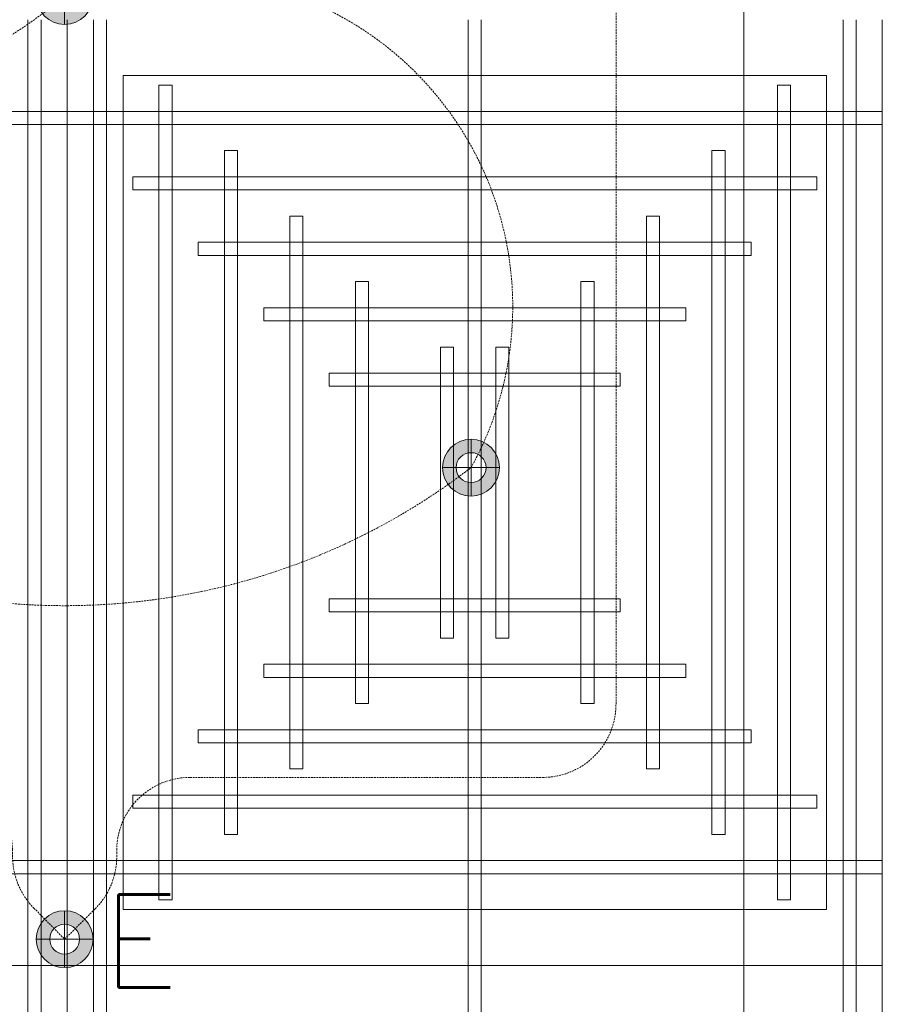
# Model space of a CAD drawing. Header units: millimetres. Extents: x -750 to 72845, y -24282 to 18874.
# Tile 27 of 154: x 4355 to 5532, y 8455 to 9799. Entities that reach past the tile are written whole.
import ezdxf
from ezdxf.enums import TextEntityAlignment as Align

# ---------------------------------------------------------------- set-up
doc = ezdxf.new("R2010")
doc.units = ezdxf.units.MM
doc.header["$MEASUREMENT"] = 0
doc.linetypes.add('DASHED', pattern=[19.05, 12.7, -6.35])
doc.linetypes.add('HIDDENX2', pattern=[0.75, 0.5, -0.25])
doc.layers.get('0').update_dxf_attribs({"lineweight": 5})
for name, color, linetype, lineweight in [('E Celing Lighting', 5, 'DASHED', 5), ('IRISH HOUSE_FF46_HYD AIRPORT_HVAC DUCTING LAYOUT 3$0$Ceiling', 14, 'Continuous', 9), ('IRISH HOUSE_FF46_HYD AIRPORT_HVAC DUCTING LAYOUT 3$0$Grey', 8, 'Continuous', 9), ('Lighting (Ceiling)', 160, 'Continuous', 15), ('M-MEP-ELLG-CABLE', 146, 'HIDDENX2', 20), ('M-MEP-ELPR-EQUIP', 6, 'Continuous', 20)]:
    doc.layers.add(name, color=color, linetype=linetype, lineweight=lineweight)
doc.layers.add('IRISH HOUSE_FF46_HYD AIRPORT_HVAC DUCTING LAYOUT 3$0$RCP LAYOUT', color=8, linetype='Continuous')
doc.styles.get("Standard").update_dxf_attribs({"font": 'romans.shx'})

# ---------------------------------------------------------------- blocks, each defined once
blk = doc.blocks.new('cl')
at = {"layer": 'Lighting (Ceiling)'}
h = blk.add_hatch(color=0, dxfattribs=at)
h.dxf.hatch_style = 1
h.paths.add_polyline_path([(1.533, 0.03, 1), (-1.533, 0.03, 1)])
h.paths.add_polyline_path([(-0.806, 0.03, -1), (0.806, 0.03, -1)], flags=16)
at = {"layer": 'Lighting (Ceiling)', "color": 0}
for p, q in [((0, 1.562), (0, -1.503)), ((-1.533, 0.03), (1.533, 0.03))]:
    blk.add_line(p, q, dxfattribs=at)
for radius in [1.533, 0.806]:
    blk.add_circle((0, 0.03), radius, dxfattribs=at)
at = {"color": 0}
blk.add_attdef('NAME', text='', height=5, dxfattribs=at).set_placement((0.838, 2.713), align=Align.MIDDLE_CENTER)
blk = doc.blocks.new('IRISH HOUSE_FF46_HYD AIRPORT_HVAC DUCTING LAYOUT 3$0$IRISH HOUSE-RCP LAYOUT')
at = {"color": 8, "lineweight": 0, "ltscale": 0.25}
for p, q in [((4073.1, -663.6), (4073.1, 627.3)), ((4073.1, 627.3), (4073.1, -663.6)), ((5185.4, -663.6), (5185.4, 627.3)), ((5109.2, 551.1), (4149.3, 551.1)), ((4149.3, 551.1), (4149.3, -587.4)), ((5109.2, -587.4), (5109.2, 551.1)), ((4149.3, -587.4), (5109.2, -587.4)), ((2960.8, -663.6), (4073.1, -663.6)), ((2960.8, -663.6), (4073.1, -663.6)), ((4073.1, -663.6), (4073.1, -1954.5)), ((4073.1, -663.6), (5185.4, -663.6)), ((4073.1, -1954.5), (4073.1, -663.6)), ((4073.1, -663.6), (5185.4, -663.6)), ((5185.4, -663.6), (5185.4, -1954.5))]:
    blk.add_line(p, q, dxfattribs=at)
at = {"layer": 'IRISH HOUSE_FF46_HYD AIRPORT_HVAC DUCTING LAYOUT 3$0$Ceiling', "color": 8, "lineweight": 0, "ltscale": 0.25}
for p, q in [((4019.5, 627.3), (4019.5, -663.6)), ((4037.4, -663.6), (4037.4, 627.3)), ((4108.9, -663.6), (4108.9, 627.3)), ((4126.7, 627.3), (4126.7, -663.6)), ((4620.3, 627.3), (4620.3, -663.6)), ((4638.2, -663.6), (4638.2, 627.3)), ((5131.8, 627.3), (5131.8, -663.6)), ((5149.6, -663.6), (5149.6, 627.3)), ((4216.1, 537.9), (4198.2, 537.9)), ((4198.2, 537.9), (4198.2, -574.2)), ((4216.1, -574.2), (4216.1, 537.9)), ((5060.3, 537.9), (5042.4, 537.9)), ((5042.4, 537.9), (5042.4, -574.2)), ((5060.3, -574.2), (5060.3, 537.9)), ((4073.1, 502.2), (2960.8, 502.2)), ((4073.1, 484.3), (4073.1, 502.2)), ((5185.4, 502.2), (4073.1, 502.2)), ((4073.1, 502.2), (4073.1, 484.3)), ((5185.4, 484.3), (5185.4, 502.2)), ((2960.8, 484.3), (4073.1, 484.3)), ((4073.1, 484.3), (5185.4, 484.3)), ((4305.5, 448.6), (4287.6, 448.6)), ((4287.6, 448.6), (4287.6, -484.9)), ((4305.5, -484.9), (4305.5, 448.6)), ((4970.9, 448.6), (4953, 448.6)), ((4953, 448.6), (4953, -484.9)), ((4970.9, -484.9), (4970.9, 448.6)), ((4162.5, 412.8), (4162.5, 395)), ((5095.9, 412.8), (4162.5, 412.8)), ((5095.9, 395), (5095.9, 412.8)), ((4162.5, 395), (5095.9, 395)), ((4394.8, 359.2), (4376.9, 359.2)), ((4376.9, 359.2), (4376.9, -395.5)), ((4394.8, -395.5), (4394.8, 359.2)), ((4881.5, 359.2), (4863.7, 359.2)), ((4863.7, 359.2), (4863.7, -395.5)), ((4881.5, -395.5), (4881.5, 359.2)), ((4251.8, 323.5), (4251.8, 305.6)), ((5006.6, 323.5), (4251.8, 323.5)), ((5006.6, 305.6), (5006.6, 323.5)), ((4251.8, 305.6), (5006.6, 305.6)), ((4484.2, 269.9), (4466.3, 269.9)), ((4466.3, 269.9), (4466.3, -306.1)), ((4484.2, -306.1), (4484.2, 269.9)), ((4774.2, 269.9), (4792.1, 269.9)), ((4774.2, -306.1), (4774.2, 269.9)), ((4792.1, 269.9), (4792.1, -306.1)), ((4341.2, 234.1), (4341.2, 216.2)), ((4917.2, 234.1), (4341.2, 234.1)), ((4917.2, 216.2), (4917.2, 234.1)), ((4341.2, 216.2), (4917.2, 216.2)), ((4600.3, 180.5), (4582.5, 180.5)), ((4582.5, 180.5), (4582.5, -216.8)), ((4600.3, -216.8), (4600.3, 180.5)), ((4658, 180.5), (4675.9, 180.5)), ((4658, -216.8), (4658, 180.5)), ((4675.9, 180.5), (4675.9, -216.8)), ((4430.6, 144.7), (4430.6, 126.9)), ((4827.8, 144.7), (4430.6, 144.7)), ((4827.8, 126.9), (4827.8, 144.7)), ((4430.6, 126.9), (4827.8, 126.9)), ((4430.6, -181), (4430.6, -163.2)), ((4430.6, -163.2), (4827.8, -163.2)), ((4827.8, -163.2), (4827.8, -181)), ((4827.8, -181), (4430.6, -181)), ((4582.5, -216.8), (4600.3, -216.8)), ((4675.9, -216.8), (4658, -216.8)), ((4341.2, -270.4), (4341.2, -252.5)), ((4341.2, -252.5), (4917.2, -252.5)), ((4917.2, -252.5), (4917.2, -270.4)), ((4917.2, -270.4), (4341.2, -270.4)), ((4466.3, -306.1), (4484.2, -306.1)), ((4792.1, -306.1), (4774.2, -306.1)), ((4251.8, -359.8), (4251.8, -341.9)), ((4251.8, -341.9), (5006.5, -341.9)), ((5006.5, -341.9), (5006.5, -359.8)), ((5006.5, -359.8), (4251.8, -359.8)), ((4376.9, -395.5), (4394.8, -395.5)), ((4863.7, -395.5), (4881.5, -395.5)), ((4162.5, -449.1), (4162.5, -431.3)), ((4162.5, -431.3), (5095.9, -431.3)), ((5095.9, -431.3), (5095.9, -449.1)), ((5095.9, -449.1), (4162.5, -449.1)), ((4287.6, -484.9), (4305.5, -484.9)), ((4953, -484.9), (4970.9, -484.9)), ((2960.8, -520.6), (4073.1, -520.6)), ((4073.1, -520.6), (4073.1, -538.5)), ((4073.1, -520.6), (5185.4, -520.6)), ((4073.1, -538.5), (4073.1, -520.6)), ((5185.4, -520.6), (5185.4, -538.5)), ((4073.1, -538.5), (2960.8, -538.5)), ((5185.4, -538.5), (4073.1, -538.5)), ((4198.2, -574.2), (4216.1, -574.2)), ((5042.4, -574.2), (5060.3, -574.2)), ((4019.5, -663.6), (4037.4, -663.6)), ((4019.5, -1954.5), (4019.5, -663.6)), ((4019.5, -663.6), (4037.4, -663.6)), ((4037.4, -663.6), (4037.4, -1954.5)), ((4126.7, -663.6), (4108.9, -663.6)), ((4126.7, -663.6), (4108.9, -663.6)), ((4108.9, -663.6), (4108.9, -1954.5)), ((4126.7, -1954.5), (4126.7, -663.6)), ((4620.3, -663.6), (4638.2, -663.6)), ((4620.3, -1954.5), (4620.3, -663.6)), ((4620.3, -663.6), (4638.2, -663.6)), ((4638.2, -663.6), (4638.2, -1954.5)), ((5131.8, -663.6), (5149.6, -663.6)), ((5131.8, -1954.5), (5131.8, -663.6)), ((5131.8, -663.6), (5149.6, -663.6)), ((5149.6, -663.6), (5149.6, -1954.5))]:
    blk.add_line(p, q, dxfattribs=at)
at = {"layer": 'IRISH HOUSE_FF46_HYD AIRPORT_HVAC DUCTING LAYOUT 3$0$Grey', "color": 8, "lineweight": 0, "ltscale": 0.25}
blk.add_line((4996.3, 1939.6), (4996.3, -1859.5), dxfattribs=at)
blk = doc.blocks.new('IRISH HOUSE_FF46_HYD AIRPORT_HVAC DUCTING LAYOUT 3')
at = {"layer": 'IRISH HOUSE_FF46_HYD AIRPORT_HVAC DUCTING LAYOUT 3$0$RCP LAYOUT', "lineweight": 0}
blk.add_blockref('IRISH HOUSE_FF46_HYD AIRPORT_HVAC DUCTING LAYOUT 3$0$IRISH HOUSE-RCP LAYOUT', (0, 0), dxfattribs=at)

msp = doc.modelspace()

# ---------------------------------------------------------------- linework, layer by layer
at = {"layer": 'M-MEP-ELLG-CABLE', "color": 1, "ltscale": 5, "elevation": 1}
msp.add_lwpolyline([(1643.6, 6613.8, -0.393119), (2198.1, 7257.4, 0.351512), (3304.7, 7256.7, 0.367873), (4416.6, 7256.7, 0.57746), (4971.2, 7900.3, -0.229868), (3862, 7900.3, -0.205322), (3307.5, 8543.8, -0.665275), (2752.9, 9188.3, 0.339178), (3862, 9187.6, 0.339854), (4971.2, 9187.6, 0.697637), (4417, 9830.5, -0.350709), (3307.9, 9831.2, -0.698185), (3862, 10474.9, 0.354131), (4971.2, 10474.9, 0.258947), (3307.5, 11118.5, -0.350584), (2198.1, 11119.3)], format="xyb", dxfattribs=at)
at = {"layer": 'M-MEP-ELLG-CABLE', "color": 5, "ltscale": 5, "elevation": 1}
msp.add_lwpolyline([(2973.9, 6294.4), (2973.9, 7871.8, 0.414214), (2873.9, 7971.8), (2865.2, 7971.8, 0.198351), (2794.6, 7942.6), (2752.9, 7901), (2711.3, 7942.9, -0.197928), (2682.3, 8013.4), (2682.3, 8665.1, -0.414214), (2782.3, 8765.1), (4245.3, 8765.1, -0.410284), (4345.3, 8666.4), (4345.5, 8655.5, 0.19444), (4374.5, 8586.4), (4416.6, 8543.9), (4458.2, 8585.3, 0.199474), (4487.6, 8656.2), (4487.6, 8664.7, -0.414214), (4587.6, 8764.7), (5069, 8764.7, 0.414214), (5169, 8864.7), (5169, 10446.3, 0.414214)], format="xyb", dxfattribs=at)

# ---------------------------------------------------------------- block references
at = {"layer": 'E Celing Lighting', "color": 1, "xscale": 25.32885420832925, "yscale": 25.32885420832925, "zscale": 25.32885420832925}
for p in [(4416.6, 9830.5), (4971.2, 9186.8)]:
    msp.add_blockref('cl', p, dxfattribs=at)
at = {"layer": 'E Celing Lighting', "color": 5}
ref = msp.add_blockref('cl', (4416.6, 8543.2), dxfattribs=dict(at, xscale=-25.32885420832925, yscale=25.32885420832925, zscale=25.32885420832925))
ref.add_attrib('NAME', 'E', dxfattribs={"layer": '0', "color": 0, "height": 126.6}).set_placement((4519.8, 8541.4), align=Align.MIDDLE_CENTER)
at = {"layer": 'M-MEP-ELPR-EQUIP'}
msp.add_blockref('IRISH HOUSE_FF46_HYD AIRPORT_HVAC DUCTING LAYOUT 3', (347, 9171.7), dxfattribs=at)

doc.saveas('drawing.dxf')
